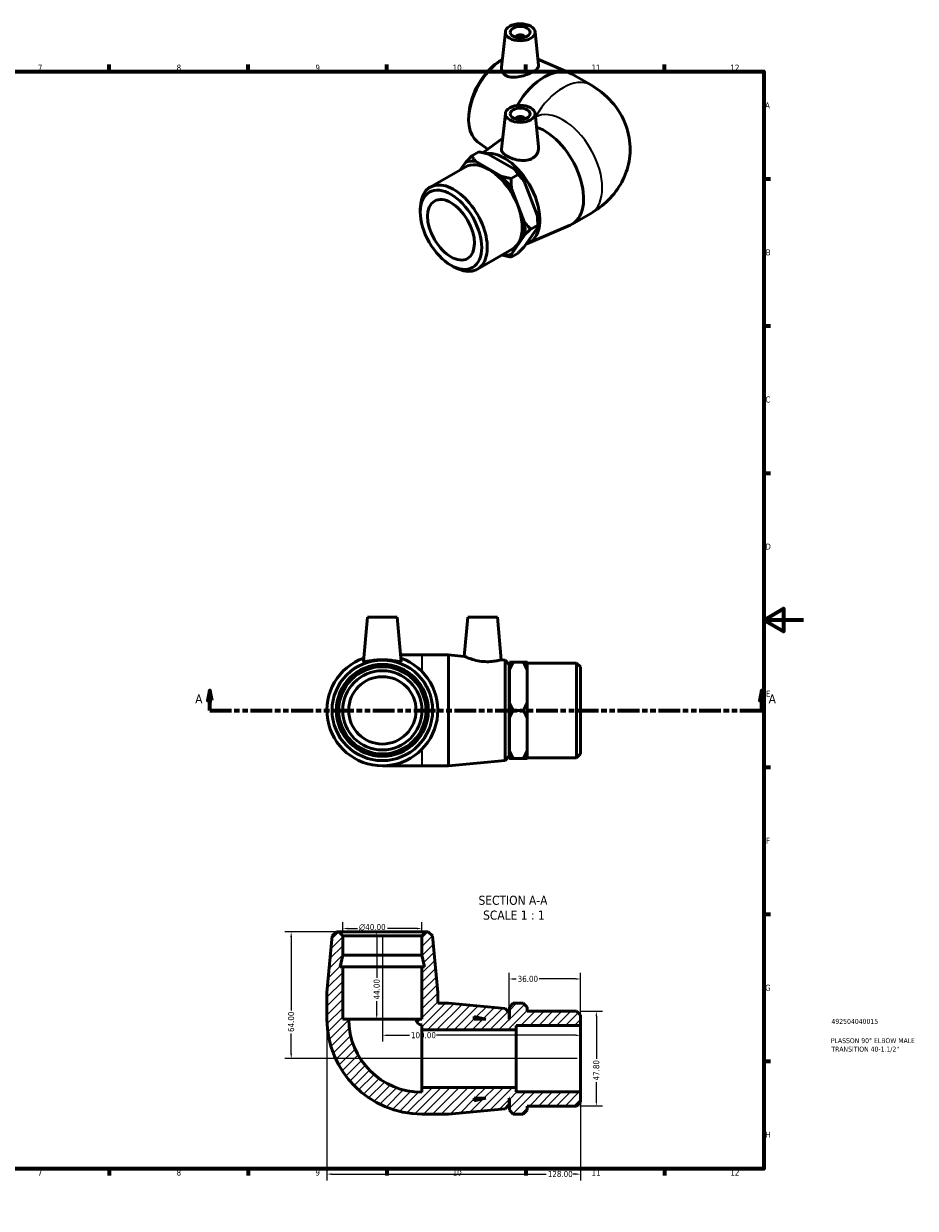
# Model space of a CAD drawing. Header units: millimetres. Extents: x -3 to 897, y -54 to 614.
# Tile 3 of 3: x 447 to 897, y 0 to 598. Entities that reach past the tile are written whole.
import ezdxf

# ---------------------------------------------------------------- set-up
doc = ezdxf.new("R2010")
doc.units = ezdxf.units.MM
doc.linetypes.add('DOUBLE_DASH_CHAIN', pattern=[1.2403, 0.6614, -0.0827, 0.1654, -0.0827, 0.1654, -0.0827])
for name, color, linetype, lineweight in [('Border (ANSI)', 7, 'Continuous', 70), ('Dimension (ANSI)', 7, 'Continuous', 25), ('Hatch (ANSI)', 7, 'Continuous', 18), ('Section Line (ANSI)', 7, 'DOUBLE_DASH_CHAIN', 70), ('Symbol (ANSI)', 7, 'Continuous', 25), ('Title (ISO)', 7, 'Continuous', 50), ('Visible (ANSI)', 7, 'Continuous', 50), ('Visible Narrow (ANSI)', 7, 'Continuous', 35)]:
    doc.layers.add(name, color=color, linetype=linetype, lineweight=lineweight)
doc.styles.add('Label Text (ANSI)', font='tahoma.ttf')
doc.styles.add('Note Text (ANSI)', font='tahoma.ttf')
doc.styles.add('Note Text (ISO)', font='tahoma.ttf')
doc.dimstyles.new('Default - mm (ANSI)', dxfattribs={"dimtxt": 3.048, "dimasz": 2.5, "dimexe": 3.175, "dimexo": 1.6002, "dimgap": 0.8, "dimtad": 0, "dimtoh": 1, "dimrnd": 1e-08, "dimzin": 4, "dimdsep": 46, "dimtxsty": 'Note Text (ANSI)', "dimcen": 0.09, "dimdle": 10, "dimclrd": 256, "dimclre": 256, "dimclrt": 256, "dimadec": 1, "dimazin": 1, "dimtfac": 1, "dimtofl": 0, "dimtmove": 0, "dimatfit": 3, "dimfxl": 1, "dimtolj": 1, "dimtzin": 4, "dimlwd": -1, "dimlwe": -1, "dimarcsym": 0})

# ---------------------------------------------------------------- blocks, each defined once
blk = doc.blocks.new('Borders Default Border')
at = {"layer": 'Border (ANSI)'}
for p, q in [((70.08, 574), (70.08, 577.45)), ((140.17, 574), (140.17, 577.45)), ((210.25, 574), (210.25, 577.45)), ((280.33, 574), (280.33, 577.45)), ((350.42, 574), (350.42, 577.45)), ((490.58, 574), (490.58, 577.45)), ((560.67, 574), (560.67, 577.45)), ((630.75, 574), (630.75, 577.45)), ((700.83, 574), (700.83, 577.45)), ((770.92, 574), (770.92, 577.45)), ((20, 519.75), (16.55, 519.75)), ((821, 519.75), (824.45, 519.75)), ((20, 445.5), (16.55, 445.5)), ((821, 445.5), (824.45, 445.5)), ((20, 371.25), (16.55, 371.25)), ((821, 371.25), (824.45, 371.25)), ((20, 222.75), (16.55, 222.75)), ((821, 222.75), (824.45, 222.75)), ((20, 148.5), (16.55, 148.5)), ((821, 148.5), (824.45, 148.5)), ((20, 74.25), (16.55, 74.25)), ((821, 74.25), (824.45, 74.25)), ((70.08, 20), (70.08, 16.55)), ((140.17, 20), (140.17, 16.55)), ((210.25, 20), (210.25, 16.55)), ((280.33, 20), (280.33, 16.55)), ((350.42, 20), (350.42, 16.55)), ((490.58, 20), (490.58, 16.55)), ((560.67, 20), (560.67, 16.55)), ((630.75, 20), (630.75, 16.55)), ((700.83, 20), (700.83, 16.55)), ((770.92, 20), (770.92, 16.55))]:
    blk.add_line(p, q, dxfattribs=at)
at = {"layer": 'Border (ANSI)', "flags": 128}
for points in [[(420.5, 594), (420.5, 574), (414.73, 584), (426.27, 584), (420.5, 574)], [(20, 20), (20, 574), (821, 574), (821, 20), (20, 20)], [(0, 297), (20, 297), (10, 302.77), (10, 291.23), (20, 297)], [(841, 297), (821, 297), (831, 302.77), (831, 291.23), (821, 297)], [(420.5, 0), (420.5, 20), (414.73, 10), (426.27, 10), (420.5, 20)]]:
    blk.add_lwpolyline(points, dxfattribs=at)
at = {"layer": 'Border (ANSI)', "color": 230, "true_color": 0xff0080, "attachment_point": 7, "style": 'Note Text (ANSI)'}
for s, insert, char_height in [('1', (34.35, 574.4), 3.05), ('2', (104.2, 574.4), 3.05), ('3', (174.26, 574.34), 3.05), ('4', (244.23, 574.4), 3.05), ('5', (314.48, 574.34), 3.05), ('6', (384.49, 574.34), 3.05), ('7', (454.6, 574.4), 3.05), ('8', (524.63, 574.33), 3.05), ('9', (594.7, 574.34), 3.05), ('10', (663.96, 574.34), 3.048), ('11', (734.04, 574.4), 3.048), ('12', (804.13, 574.4), 3.048), ('A', (16.78, 555.35), 3.05), ('A', (821.63, 555.35), 3.05), ('B', (17.15, 481.1), 3.05), ('B', (821.99, 481.1), 3.05), ('C', (16.95, 406.8), 3.05), ('C', (821.8, 406.8), 3.05), ('D', (16.96, 332.6), 3.05), ('D', (821.81, 332.6), 3.05), ('E', (17.21, 258.35), 3.05), ('E', (822.05, 258.35), 3.05), ('F', (17.29, 184.1), 3.05), ('F', (822.14, 184.1), 3.05), ('G', (16.81, 109.79), 3.05), ('G', (821.66, 109.79), 3.05), ('H', (16.97, 35.6), 3.05), ('H', (821.81, 35.6), 3.05), ('1', (34.35, 16.55), 3.05), ('2', (104.2, 16.55), 3.05), ('3', (174.26, 16.49), 3.05), ('4', (244.23, 16.55), 3.05), ('5', (314.48, 16.49), 3.05), ('6', (384.49, 16.49), 3.05), ('7', (454.6, 16.55), 3.05), ('8', (524.63, 16.48), 3.05), ('9', (594.7, 16.49), 3.05), ('10', (663.96, 16.49), 3.048), ('11', (734.04, 16.55), 3.048), ('12', (804.13, 16.55), 3.048)]:
    blk.add_mtext(s, dxfattribs=dict(at, insert=insert, char_height=char_height))
blk = doc.blocks.new('Title Blocks ISO')
at = {"layer": 'Title (ISO)', "color": 232, "true_color": 0xca0064, "style": 'Note Text (ISO)'}
for tag, p in [('PART_NUMBER_001', (34.16, 73.13)), ('DESCRIPTION_001', (33.84, 63.4)), ('DESCRIPTION_002', (34.09, 59.12))]:
    blk.add_attdef(tag, p, '', height=2.5, dxfattribs=at)
blk = doc.blocks.new('2dTransSection0')
at = {"layer": 'Section Line (ANSI)', "linetype": 'Continuous'}
for p, q in [((541.36, 261.43), (540.36, 256.43)), ((541.36, 256.43), (541.36, 261.43)), ((542.36, 256.43), (541.36, 261.43)), ((819.97, 261.43), (818.97, 256.43)), ((819.97, 256.43), (819.97, 261.43)), ((820.97, 256.43), (819.97, 261.43)), ((540.36, 256.43), (542.36, 256.43)), ((541.36, 251.43), (541.36, 256.43)), ((541.36, 251.43), (552.35, 251.43)), ((808.98, 251.43), (819.97, 251.43)), ((818.97, 256.43), (820.97, 256.43)), ((819.97, 251.43), (819.97, 256.43))]:
    blk.add_line(p, q, dxfattribs=at)
at = {"layer": 'Section Line (ANSI)', "linetype": 'DOUBLE_DASH_CHAIN', "ltscale": 16.597679}
blk.add_line((541.36, 251.43), (819.97, 251.43), dxfattribs=at)
at = {"layer": 'Section Line (ANSI)', "linetype": 'Continuous', "flags": 128}
for points in [[(542.36, 256.43), (541.36, 261.43), (540.36, 256.43), (542.36, 256.43)], [(820.97, 256.43), (819.97, 261.43), (818.97, 256.43), (820.97, 256.43)]]:
    blk.add_lwpolyline(points, dxfattribs=at)
at = {"layer": 'Section Line (ANSI)'}
for points in [[(542.36, 256.43), (541.36, 261.43), (540.36, 256.43), (542.36, 256.43)], [(820.97, 256.43), (819.97, 261.43), (818.97, 256.43), (820.97, 256.43)]]:
    blk.add_solid(points, dxfattribs=at)
at = {"layer": 'Section Line (ANSI)', "char_height": 4.57, "attachment_point": 7, "style": 'Label Text (ANSI)'}
for insert in [(534, 254.93), (823.44, 254.93)]:
    blk.add_mtext('A', dxfattribs=dict(at, insert=insert))
blk = doc.blocks.new('*D7')
at = {"layer": 'Defpoints', "color": 0, "transparency": 16777216}
for p in [(608.48, 141.26), (608.48, 137.56), (648.48, 137.56)]:
    blk.add_point(p, dxfattribs=at)
at = {"layer": 'Dimension (ANSI)', "transparency": 16777216}
for p, q in [((608.48, 139.16), (608.48, 144.44)), ((648.48, 139.16), (648.48, 144.44)), ((610.98, 141.26), (615.9, 141.26)), ((645.98, 141.26), (631.05, 141.26))]:
    blk.add_line(p, q, dxfattribs=at)
for points in [[(610.98, 141.68), (610.98, 140.85), (608.48, 141.26)], [(645.98, 141.68), (645.98, 140.85), (648.48, 141.26)]]:
    blk.add_solid(points, dxfattribs=at)
at = {"layer": 'Dimension (ANSI)', "color": 230, "true_color": 0xff0080, "transparency": 16777216, "insert": (616.7, 143.56), "char_height": 3.048, "attachment_point": 1, "style": 'Note Text (ANSI)'}
blk.add_mtext('\\A1;\\fAIGDT|b0|i0;\\H3.0480;\\ln\\fTahoma|b0|i0;\\H3.0480;40.00', dxfattribs=at)
blk = doc.blocks.new('*D8')
at = {"layer": 'Defpoints', "color": 0, "transparency": 16777216}
for p in [(606.48, 139.56), (582.48, 75.56), (728.48, 75.56)]:
    blk.add_point(p, dxfattribs=at)
at = {"layer": 'Dimension (ANSI)', "transparency": 16777216}
for p, q in [((604.88, 139.56), (579.31, 139.56)), ((582.48, 137.06), (582.48, 99.9)), ((582.48, 78.06), (582.48, 88.22)), ((726.88, 75.56), (579.31, 75.56))]:
    blk.add_line(p, q, dxfattribs=at)
for points in [[(582.06, 137.06), (582.9, 137.06), (582.48, 139.56)], [(582.06, 78.06), (582.9, 78.06), (582.48, 75.56)]]:
    blk.add_solid(points, dxfattribs=at)
at = {"layer": 'Dimension (ANSI)', "color": 230, "true_color": 0xff0080, "transparency": 16777216, "insert": (580.89, 89.02), "char_height": 3.048, "attachment_point": 1, "rotation": 90, "style": 'Note Text (ANSI)'}
blk.add_mtext('\\A1;64.00', dxfattribs=at)
blk = doc.blocks.new('*D9')
at = {"layer": 'Defpoints', "color": 0, "transparency": 16777216}
for p in [(600.48, 95.56), (728.48, 58.83), (728.48, 17.26)]:
    blk.add_point(p, dxfattribs=at)
at = {"layer": 'Dimension (ANSI)', "transparency": 16777216}
for p, q in [((600.48, 93.96), (600.48, 14.09)), ((728.48, 57.23), (728.48, 14.09)), ((602.98, 17.26), (711.19, 17.26)), ((725.98, 17.26), (724.87, 17.26))]:
    blk.add_line(p, q, dxfattribs=at)
for points in [[(602.98, 17.68), (602.98, 16.85), (600.48, 17.26)], [(725.98, 17.68), (725.98, 16.85), (728.48, 17.26)]]:
    blk.add_solid(points, dxfattribs=at)
at = {"layer": 'Dimension (ANSI)', "color": 230, "true_color": 0xff0080, "transparency": 16777216, "insert": (711.99, 18.86), "char_height": 3.048, "attachment_point": 1, "style": 'Note Text (ANSI)'}
blk.add_mtext('\\A1;128.00', dxfattribs=at)
blk = doc.blocks.new('*D10')
at = {"layer": 'Defpoints', "color": 0, "transparency": 16777216}
for p in [(726.48, 99.46), (726.48, 51.66), (736.48, 51.66)]:
    blk.add_point(p, dxfattribs=at)
at = {"layer": 'Dimension (ANSI)', "transparency": 16777216}
for p, q in [((728.08, 99.46), (739.66, 99.46)), ((736.48, 96.96), (736.48, 75.54)), ((736.48, 54.16), (736.48, 63.77)), ((728.08, 51.66), (739.66, 51.66))]:
    blk.add_line(p, q, dxfattribs=at)
for points in [[(736.06, 96.96), (736.9, 96.96), (736.48, 99.46)], [(736.06, 54.16), (736.9, 54.16), (736.48, 51.66)]]:
    blk.add_solid(points, dxfattribs=at)
at = {"layer": 'Dimension (ANSI)', "color": 230, "true_color": 0xff0080, "transparency": 16777216, "insert": (734.89, 64.57), "char_height": 3.048, "attachment_point": 1, "rotation": 90, "style": 'Note Text (ANSI)'}
blk.add_mtext('\\A1;47.80', dxfattribs=at)
blk = doc.blocks.new('*D11')
at = {"layer": 'Defpoints', "color": 0, "transparency": 16777216}
for p in [(628.48, 139.56), (625.65, 95.56), (628.48, 95.56)]:
    blk.add_point(p, dxfattribs=at)
at = {"layer": 'Dimension (ANSI)', "transparency": 16777216}
for p, q in [((625.65, 137.06), (625.65, 116.44)), ((625.65, 98.06), (625.65, 104.67))]:
    blk.add_line(p, q, dxfattribs=at)
for points in [[(625.23, 137.06), (626.06, 137.06), (625.65, 139.56)], [(625.23, 98.06), (626.06, 98.06), (625.65, 95.56)]]:
    blk.add_solid(points, dxfattribs=at)
at = {"layer": 'Dimension (ANSI)', "color": 230, "true_color": 0xff0080, "transparency": 16777216, "insert": (624.06, 105.47), "char_height": 3.048, "attachment_point": 1, "rotation": 90, "style": 'Note Text (ANSI)'}
blk.add_mtext('\\A1;44.00', dxfattribs=at)
blk = doc.blocks.new('*D12')
at = {"layer": 'Defpoints', "color": 0, "transparency": 16777216}
for p in [(692.48, 115.79), (692.48, 98.76), (728.48, 92.29)]:
    blk.add_point(p, dxfattribs=at)
at = {"layer": 'Dimension (ANSI)', "transparency": 16777216}
for p, q in [((692.48, 100.36), (692.48, 118.96)), ((694.98, 115.79), (695.96, 115.79)), ((725.98, 115.79), (707.62, 115.79)), ((728.48, 93.89), (728.48, 118.96))]:
    blk.add_line(p, q, dxfattribs=at)
for points in [[(694.98, 116.2), (694.98, 115.37), (692.48, 115.79)], [(725.98, 116.2), (725.98, 115.37), (728.48, 115.79)]]:
    blk.add_solid(points, dxfattribs=at)
at = {"layer": 'Dimension (ANSI)', "color": 230, "true_color": 0xff0080, "transparency": 16777216, "insert": (696.76, 117.38), "char_height": 3.048, "attachment_point": 1, "style": 'Note Text (ANSI)'}
blk.add_mtext('\\A1;36.00', dxfattribs=at)
blk = doc.blocks.new('*D13')
at = {"layer": 'Defpoints', "color": 0, "transparency": 16777216}
for p in [(628.48, 139.56), (628.48, 87.36), (728.48, 75.56)]:
    blk.add_point(p, dxfattribs=at)
at = {"layer": 'Dimension (ANSI)', "transparency": 16777216}
for p, q in [((628.48, 137.96), (628.48, 84.18)), ((630.98, 87.36), (642.14, 87.36)), ((725.98, 87.36), (655.82, 87.36))]:
    blk.add_line(p, q, dxfattribs=at)
for points in [[(630.98, 87.78), (630.98, 86.94), (628.48, 87.36)], [(725.98, 87.78), (725.98, 86.94), (728.48, 87.36)]]:
    blk.add_solid(points, dxfattribs=at)
at = {"layer": 'Dimension (ANSI)', "color": 230, "true_color": 0xff0080, "transparency": 16777216, "insert": (642.94, 88.95), "char_height": 3.048, "attachment_point": 1, "style": 'Note Text (ANSI)'}
blk.add_mtext('\\A1;100.00', dxfattribs=at)

msp = doc.modelspace()

# ---------------------------------------------------------------- hatches: boundary and pattern name
at = {"layer": 'Hatch (ANSI)'}
h = msp.add_hatch(dxfattribs=at)
h.set_pattern_fill('ANSI31', color=256, scale=25.4, style=0)
h.set_pattern_definition([(45, (0, 0), (-2.245064, 2.245064), [])])
edge = h.paths.add_edge_path()
edge.add_line((648.48, 121.957), (648.48, 95.557))
edge.add_line((648.48, 95.557), (645.48, 95.557))
edge.add_ellipse((648.48, 95.557), major_axis=(-3, 0), ratio=1, start_angle=0, end_angle=90)
edge.add_line((648.48, 92.557), (648.48, 90.057))
edge.add_line((648.48, 90.057), (696.08, 90.057))
edge.add_line((696.08, 90.057), (696.08, 92.288))
edge.add_line((696.08, 92.288), (728.48, 92.288))
edge.add_line((728.48, 92.288), (728.48, 97.459))
edge.add_line((728.48, 97.459), (726.48, 99.459))
edge.add_line((726.48, 99.459), (701.58, 99.459))
edge.add_line((701.58, 99.459), (701.58, 101.557))
edge.add_line((701.58, 101.557), (699.58, 103.557))
edge.add_line((699.58, 103.557), (694.58, 103.557))
edge.add_line((694.58, 103.557), (692.58, 101.557))
edge.add_line((692.58, 101.557), (692.58, 95.557))
edge.add_line((692.58, 95.557), (692.48, 95.557))
edge.add_line((692.48, 95.557), (692.48, 98.757))
edge.add_line((692.48, 98.757), (690.489, 100.939))
edge.add_line((690.489, 100.939), (661.814, 103.557))
edge.add_line((661.814, 103.557), (656.48, 103.557))
edge.add_line((656.48, 103.557), (656.48, 108.891))
edge.add_line((656.48, 108.891), (653.862, 137.566))
edge.add_line((653.862, 137.566), (651.68, 139.557))
edge.add_line((651.68, 139.557), (650.48, 139.557))
edge.add_line((650.48, 139.557), (648.48, 137.557))
edge.add_line((648.48, 137.557), (648.48, 127.824))
edge.add_line((648.48, 127.824), (649.727, 121.957))
edge.add_line((649.727, 121.957), (648.48, 121.957))
h.paths.add_polyline_path([(674.88, 96.804), (680.747, 95.557), (674.88, 95.557)], flags=0)
edge = h.paths.add_edge_path()
edge.add_ellipse((648.48, 95.557), major_axis=(-48, 0), ratio=1, start_angle=0, end_angle=90)
edge.add_line((648.48, 47.557), (661.814, 47.557))
edge.add_line((661.814, 47.557), (690.489, 50.175))
edge.add_line((690.489, 50.175), (692.48, 52.357))
edge.add_line((692.48, 52.357), (692.48, 55.557))
edge.add_line((692.48, 55.557), (692.58, 55.557))
edge.add_line((692.58, 55.557), (692.58, 49.557))
edge.add_line((692.58, 49.557), (694.58, 47.557))
edge.add_line((694.58, 47.557), (699.58, 47.557))
edge.add_line((699.58, 47.557), (701.58, 49.557))
edge.add_line((701.58, 49.557), (701.58, 51.656))
edge.add_line((701.58, 51.656), (726.48, 51.656))
edge.add_line((726.48, 51.656), (728.48, 53.656))
edge.add_line((728.48, 53.656), (728.48, 58.826))
edge.add_line((728.48, 58.826), (696.08, 58.826))
edge.add_line((696.08, 58.826), (696.08, 61.057))
edge.add_line((696.08, 61.057), (648.48, 61.057))
edge.add_line((648.48, 61.057), (648.48, 58.557))
edge.add_ellipse((648.48, 95.557), major_axis=(0, -37), ratio=1, start_angle=270, end_angle=360, ccw=False)
edge.add_line((611.48, 95.557), (608.48, 95.557))
edge.add_line((608.48, 95.557), (608.48, 121.957))
edge.add_line((608.48, 121.957), (607.233, 121.957))
edge.add_line((607.233, 121.957), (608.48, 127.824))
edge.add_line((608.48, 127.824), (608.48, 137.557))
edge.add_line((608.48, 137.557), (606.48, 139.557))
edge.add_line((606.48, 139.557), (605.28, 139.557))
edge.add_line((605.28, 139.557), (603.098, 137.566))
edge.add_line((603.098, 137.566), (600.48, 108.891))
edge.add_line((600.48, 108.891), (600.48, 95.557))
h.paths.add_polyline_path([(680.747, 55.557), (674.88, 54.31), (674.88, 55.557)], flags=0)

# ---------------------------------------------------------------- linework, layer by layer
at = {"layer": 'Visible (ANSI)'}
for p, q in [((690.566, 594.072), (688.646, 576.164)), ((705.538, 594.072), (707.366, 577.023)), ((696.052, 591.353), (696.052, 591.167)), ((700.052, 591.353), (700.052, 591.167)), ((686.857, 578.71), (688.104, 579.58)), ((707.028, 580.174), (723.298, 573.086)), ((724.234, 572.615), (733.662, 567.185)), ((672.256, 553.354), (672.129, 551.839)), ((690.566, 552.864), (688.633, 534.838)), ((705.538, 552.864), (707.341, 536.045)), ((696.052, 550.145), (696.052, 549.959)), ((700.052, 550.145), (700.052, 549.959)), ((676.523, 538.551), (681.654, 534.777)), ((679.201, 532.973), (689.224, 540.345)), ((677.192, 533.387), (673.657, 531.351)), ((670.609, 528.206), (667.959, 524.425)), ((688.775, 521.016), (675.509, 528.655)), ((681.873, 532.32), (695.139, 524.681)), ((652.607, 515.585), (670.214, 525.724)), ((693.456, 519.949), (696.991, 521.985)), ((700.308, 497.821), (693.675, 514.924)), ((700.039, 518.589), (706.672, 501.485)), ((647.634, 502.976), (647.634, 504.605)), ((701.802, 487.105), (723.298, 496.468)), ((703.355, 494.424), (706.891, 496.46)), ((706.891, 498.089), (706.891, 496.46)), ((724.234, 496.94), (733.662, 502.369)), ((693.675, 481.816), (700.308, 491.28)), ((706.672, 494.944), (700.039, 485.481)), ((676.463, 474.159), (694.07, 484.299)), ((696.991, 482.336), (693.456, 480.3)), ((663.061, 476.187), (664.47, 475.369)), ((620.98, 298.427), (619.027, 276.102)), ((620.98, 298.427), (635.98, 298.427)), ((635.98, 298.427), (637.934, 276.102)), ((671.58, 298.427), (669.854, 278.693)), ((671.58, 298.427), (686.58, 298.427)), ((686.58, 298.427), (688.455, 276.995)), ((648.48, 279.427), (637.643, 279.427)), ((661.814, 279.427), (648.48, 279.427)), ((661.814, 279.427), (661.814, 223.427)), ((669.854, 278.693), (661.814, 279.427)), ((690.489, 276.809), (688.455, 276.995)), ((690.489, 226.046), (690.489, 276.809)), ((692.48, 274.627), (690.489, 276.809)), ((692.58, 271.676), (692.58, 275.676)), ((694.58, 275.676), (699.58, 275.676)), ((701.58, 275.676), (701.58, 271.676)), ((726.48, 275.329), (701.58, 275.329)), ((726.48, 227.526), (726.48, 275.329)), ((728.48, 273.329), (726.48, 275.329)), ((692.48, 274.627), (692.48, 228.227)), ((692.58, 271.427), (692.48, 271.427)), ((692.58, 255.428), (692.58, 271.676)), ((701.58, 271.676), (701.58, 255.428)), ((728.48, 273.329), (728.48, 229.526)), ((692.58, 247.427), (692.58, 255.428)), ((694.58, 251.427), (699.58, 251.427)), ((701.58, 255.428), (701.58, 247.427)), ((692.58, 231.179), (692.58, 247.427)), ((701.58, 247.427), (701.58, 231.179)), ((692.48, 228.227), (690.489, 226.046)), ((692.58, 231.427), (692.48, 231.427)), ((692.58, 227.179), (692.58, 231.179)), ((701.58, 231.179), (701.58, 227.179)), ((726.48, 227.526), (701.58, 227.526)), ((728.48, 229.526), (726.48, 227.526)), ((628.48, 223.427), (648.48, 223.427)), ((661.814, 223.427), (648.48, 223.427)), ((690.489, 226.046), (661.814, 223.427)), ((694.58, 227.179), (699.58, 227.179)), ((605.28, 139.557), (603.098, 137.566)), ((606.48, 139.557), (605.28, 139.557)), ((608.48, 137.557), (606.48, 139.557)), ((650.48, 139.557), (606.48, 139.557)), ((650.48, 139.557), (648.48, 137.557)), ((651.68, 139.557), (650.48, 139.557)), ((653.862, 137.566), (651.68, 139.557)), ((603.098, 137.566), (600.48, 108.891)), ((608.48, 127.824), (608.48, 137.557)), ((608.48, 137.557), (648.48, 137.557)), ((648.48, 137.557), (648.48, 127.824)), ((656.48, 108.891), (653.862, 137.566)), ((607.233, 121.957), (608.48, 127.824)), ((608.48, 127.824), (648.48, 127.824)), ((648.48, 127.824), (649.727, 121.957)), ((608.48, 121.957), (607.233, 121.957)), ((608.48, 95.557), (608.48, 121.957)), ((608.48, 121.957), (648.48, 121.957)), ((648.48, 121.957), (648.48, 95.557)), ((649.727, 121.957), (648.48, 121.957)), ((600.48, 108.891), (600.48, 95.557)), ((656.48, 103.557), (656.48, 108.891)), ((661.814, 103.557), (656.48, 103.557)), ((690.489, 100.939), (661.814, 103.557)), ((694.58, 103.557), (692.58, 101.557)), ((694.58, 103.557), (699.58, 103.557)), ((701.58, 101.557), (699.58, 103.557)), ((674.88, 96.804), (680.747, 95.557)), ((674.88, 95.557), (674.88, 96.804)), ((692.48, 98.757), (690.489, 100.939)), ((692.48, 95.557), (692.48, 98.757)), ((692.58, 101.557), (692.58, 95.557)), ((701.58, 99.459), (701.58, 101.557)), ((726.48, 99.459), (701.58, 99.459)), ((728.48, 97.459), (726.48, 99.459)), ((728.48, 92.288), (728.48, 97.459)), ((611.48, 95.557), (608.48, 95.557)), ((611.48, 95.557), (645.48, 95.557)), ((648.48, 95.557), (645.48, 95.557)), ((648.48, 92.557), (648.48, 90.057)), ((648.48, 90.057), (696.08, 90.057)), ((648.48, 90.057), (648.48, 61.057)), ((680.747, 95.557), (674.88, 95.557)), ((692.58, 95.557), (692.48, 95.557)), ((696.08, 90.057), (696.08, 92.288)), ((696.08, 92.288), (728.48, 92.288)), ((696.08, 90.057), (696.08, 61.057)), ((728.48, 92.288), (728.48, 58.826)), ((696.08, 61.057), (648.48, 61.057)), ((648.48, 61.057), (648.48, 58.557)), ((696.08, 58.826), (696.08, 61.057)), ((680.747, 55.557), (674.88, 54.31)), ((674.88, 54.31), (674.88, 55.557)), ((674.88, 55.557), (680.747, 55.557)), ((692.48, 52.357), (692.48, 55.557)), ((692.48, 55.557), (692.58, 55.557)), ((692.58, 55.557), (692.58, 49.557)), ((728.48, 58.826), (696.08, 58.826)), ((728.48, 53.656), (728.48, 58.826)), ((661.814, 47.557), (690.489, 50.175)), ((690.489, 50.175), (692.48, 52.357)), ((692.58, 49.557), (694.58, 47.557)), ((699.58, 47.557), (701.58, 49.557)), ((701.58, 49.557), (701.58, 51.656)), ((701.58, 51.656), (726.48, 51.656)), ((726.48, 51.656), (728.48, 53.656)), ((648.48, 47.557), (661.814, 47.557)), ((699.58, 47.557), (694.58, 47.557))]:
    msp.add_line(p, q, dxfattribs=at)
for radius in [25.382, 23.2, 22, 20, 17]:
    msp.add_circle((628.48, 251.427), radius, dxfattribs=at)
for centre, radius, start, end in [((628.48, 251.427), 28, 109.401924, 70.598076), ((648.48, 95.557), 48, 180, 270), ((648.48, 95.557), 37, 180, 270), ((648.48, 95.557), 3, 180, 270)]:
    msp.add_arc(centre, radius, start, end, dxfattribs=at)
for centre, major_axis, ratio in [((698.052, 593.806), (-7.5, 0), 0.5758617), ((698.052, 593.806), (-5, 0), 0.5758617), ((698.052, 552.598), (-7.5, 0), 0.5758617), ((698.052, 552.598), (-5, 0), 0.5758617), ((663.121, 494.058), (-10.93, 18.979), 0.5780931), ((663.121, 494.058), (-8.349, 14.499), 0.5780931)]:
    msp.add_ellipse(centre, major_axis=major_axis, ratio=ratio, dxfattribs=at)
for centre, major_axis, ratio, start_param, end_param in [((698.052, 591.353), (-2, 0), 0.5758617, 2.9729035, 6.4518745), ((689.985, 560.027), (-12.666, -21.995), 0.5780931, 3.9753825, 6.2184535), ((688.577, 560.838), (-11.578, -20.105), 0.5780931, 4.0300604, 5.3947176), ((710.261, 548.35), (13.973, 24.264), 0.5780931, 0, 1.5546574), ((698.052, 550.145), (2, 0), 0.5758617, 6.1144961, 9.5934671), ((710.261, 521.204), (13.973, -24.264), 0.5780931, 6.2184535, 8.8436656), ((689.985, 509.528), (12.666, -21.995), 0.5780931, 6.1572448, 9.1867214), ((682.142, 505.011), (-11.928, 20.713), 0.5780931, 3.1415927, 6.2831853), ((682.142, 505.011), (-12.975, 22.531), 0.5780931, 5.8688477, 6.1777916), ((682.142, 505.011), (12.975, -22.531), 0.5780931, 1.6800575, 1.9890014), ((688.506, 508.676), (-12.975, 22.531), 0.5780931, 4.8216501, 5.130594), ((664.535, 494.872), (11.928, -20.713), 0.5780931, 5.4958534, 10.2121098), ((682.142, 505.011), (12.975, -22.531), 0.5780931, 0.6328599, 0.9418038), ((688.506, 508.676), (-12.975, 22.531), 0.5780931, 3.9289245, 4.0833965), ((682.142, 505.011), (12.975, -22.531), 0.5780931, 5.8786578, 6.1777916)]:
    msp.add_ellipse(centre, major_axis=major_axis, ratio=ratio, start_param=start_param, end_param=end_param, dxfattribs=at)
for points, knots in [([(691.102, 571.832), (690.317, 572.235), (689.647, 572.832), (688.786, 574.259), (688.595, 575.085), (688.628, 575.962), (688.635, 576.063), (688.647, 576.164)], [0, 0, 0, 0, 0.34593881, 0.34593881, 0.69187763, 0.69187763, 0.73642557, 0.73642557, 0.73642557, 0.73642557]), ([(707.365, 577.023), (707.371, 576.974), (707.373, 576.926), (707.371, 576.441), (707.135, 575.954), (706.167, 574.939), (705.432, 574.409), (703.72, 573.422), (702.641, 572.909), (700.301, 572.018), (699.04, 571.643), (696.662, 571.158), (695.381, 571.019), (693.024, 571.137), (691.947, 571.399), (691.102, 571.832)], [3.4825583, 3.4825583, 3.4825583, 3.4825583, 3.5222846, 3.5222846, 3.8855978, 3.8855978, 4.2489109, 4.2489109, 4.612224, 4.612224, 4.9755371, 4.9755371, 5.3474871, 5.3474871, 5.719437, 5.719437, 5.719437, 5.719437]), ([(733.662, 567.185), (737.341, 565.067), (741.003, 562.329), (747.228, 555.293), (749.871, 551.189), (752.877, 542.6), (753.597, 538.468), (753.496, 530.507), (752.788, 526.71), (750.299, 519.58), (748.464, 516.311), (743.886, 510.152), (741.046, 507.482), (736.672, 504.213), (735.171, 503.238), (733.662, 502.369)], [4.712389, 4.712389, 4.712389, 4.712389, 5.0265482, 5.0265482, 5.2989275, 5.2989275, 5.5051451, 5.5051451, 5.6961313, 5.6961313, 5.9022706, 5.9022706, 6.1543005, 6.1543005, 6.2831853, 6.2831853, 6.2831853, 6.2831853]), ([(704.465, 530.315), (703.626, 529.782), (702.574, 529.387), (700.29, 529.005), (699.06, 529.012), (696.764, 529.282), (695.538, 529.564), (693.279, 530.317), (692.245, 530.785), (690.601, 531.731), (689.883, 532.273), (688.91, 533.381), (688.654, 533.952), (688.618, 534.609), (688.622, 534.723), (688.635, 534.838)], [0, 0, 0, 0, 0.3459388, 0.3459388, 0.6918776, 0.6918776, 1.040535, 1.040535, 1.3891924, 1.3891924, 1.7378498, 1.7378498, 2.0865072, 2.0865072, 2.1578475, 2.1578475, 2.1578475, 2.1578475]), ([(707.34, 536.045), (707.362, 535.847), (707.373, 535.65), (707.375, 534.518), (707.133, 533.502), (706.13, 531.685), (705.366, 530.887), (704.465, 530.315)], [4.89819605, 4.89819605, 4.89819605, 4.89819605, 4.97553714, 4.97553714, 5.34748706, 5.34748706, 5.71943698, 5.71943698, 5.71943698, 5.71943698]), ([(637.929, 276.067), (637.891, 275.969), (637.621, 275.957), (636.615, 276.095), (635.88, 276.239), (634.215, 276.528), (633.167, 276.693), (630.881, 276.928), (629.642, 276.995), (627.318, 276.995), (626.079, 276.928), (623.793, 276.693), (622.746, 276.528), (621.081, 276.239), (620.346, 276.095), (619.34, 275.957), (619.069, 275.969), (619.027, 276.077), (619.026, 276.089), (619.027, 276.102)], [0, 0, 0, 0, 0.3459388, 0.3459388, 0.6918776, 0.6918776, 1.040535, 1.040535, 1.3891924, 1.3891924, 1.7378498, 1.7378498, 2.0865072, 2.0865072, 2.432446, 2.432446, 2.7783848, 2.7783848, 2.8162922, 2.8162922, 2.8162922, 2.8162922]), ([(688.455, 276.995), (688.455, 276.995), (688.232, 276.928), (687.322, 276.693), (686.637, 276.528), (685.054, 276.239), (684.049, 276.095), (681.826, 275.957), (680.608, 275.969), (678.225, 276.172), (676.923, 276.389), (674.547, 276.952), (673.471, 277.291), (671.792, 277.883), (671.067, 278.175), (670.097, 278.583), (669.854, 278.693), (669.854, 278.693)], [1.3891924, 1.3891924, 1.3891924, 1.3891924, 1.7378498, 1.7378498, 2.0865072, 2.0865072, 2.432446, 2.432446, 2.7783848, 2.7783848, 3.1503347, 3.1503347, 3.5222846, 3.5222846, 3.8855978, 3.8855978, 4.2489109, 4.2489109, 4.2489109, 4.2489109])]:
    msp.add_open_spline(points, degree=3, knots=knots, dxfattribs=at)
for points, weights in [([(677.192, 533.387), (679.733, 532.899), (681.873, 532.32)], [1, 1.00367876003, 1]), ([(673.657, 531.351), (671.963, 529.655), (670.609, 528.206)], [1, 1.00367876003, 1]), ([(675.509, 528.655), (674.504, 529.888), (673.657, 531.351)], [1, 1.00367876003, 1]), ([(693.456, 519.949), (690.915, 520.437), (688.775, 521.016)], [1, 1.00367876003, 1]), ([(695.139, 524.681), (696.144, 523.448), (696.991, 521.985)], [1, 1.00367876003, 1]), ([(696.991, 521.985), (698.685, 520.289), (700.039, 518.589)], [1, 1.00367876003, 1]), ([(693.675, 514.924), (693.456, 517.278), (693.456, 519.949)], [1, 1.00367876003, 1]), ([(703.355, 494.424), (701.662, 496.12), (700.308, 497.821)], [1, 1.00367876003, 1]), ([(706.672, 501.485), (706.891, 499.131), (706.891, 496.46)], [1, 1.00367876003, 1]), ([(706.891, 496.46), (706.891, 495.74), (706.672, 494.944)], [1, 1.00367876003, 1]), ([(700.308, 491.28), (701.662, 492.728), (703.355, 494.424)], [1, 1.00367876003, 1]), ([(700.039, 485.481), (698.685, 484.032), (696.991, 482.336)], [1, 1.00367876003, 1]), ([(688.914, 481.33), (690.997, 480.772), (693.456, 480.3)], [1.00022926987, 1.00356031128, 1]), ([(693.456, 480.3), (693.456, 481.021), (693.675, 481.816)], [1, 1.00367876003, 1]), ([(692.58, 271.676), (693.383, 273.602), (694.58, 275.676)], [1, 1.00367876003, 1]), ([(694.58, 275.676), (693.383, 275.676), (692.58, 275.676)], [1, 1.00367876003, 1]), ([(699.58, 275.676), (700.778, 273.602), (701.58, 271.676)], [1, 1.00367876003, 1]), ([(701.58, 275.676), (700.778, 275.676), (699.58, 275.676)], [1, 1.00367876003, 1]), ([(694.58, 251.427), (693.383, 253.502), (692.58, 255.428)], [1, 1.00367876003, 1]), ([(692.58, 247.427), (693.383, 249.353), (694.58, 251.427)], [1, 1.00367876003, 1]), ([(701.58, 255.428), (700.778, 253.502), (699.58, 251.427)], [1, 1.00367876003, 1]), ([(699.58, 251.427), (700.778, 249.353), (701.58, 247.427)], [1, 1.00367876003, 1]), ([(694.58, 227.179), (693.383, 229.253), (692.58, 231.179)], [1, 1.00367876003, 1]), ([(701.58, 231.179), (700.778, 229.253), (699.58, 227.179)], [1, 1.00367876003, 1]), ([(692.58, 227.179), (693.383, 227.179), (694.58, 227.179)], [1, 1.00367876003, 1]), ([(699.58, 227.179), (700.778, 227.179), (701.58, 227.179)], [1, 1.00367876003, 1])]:
    msp.add_rational_spline(points, weights, degree=2, dxfattribs=at)
msp.add_open_spline([(637.933, 276.102), (637.935, 276.089), (637.933, 276.077), (637.929, 276.067)], degree=3, dxfattribs=at)
at = {"layer": 'Visible Narrow (ANSI)'}
for p, q in [((648.48, 279.405), (648.48, 271.803)), ((648.48, 231.052), (648.48, 223.45))]:
    msp.add_line(p, q, dxfattribs=at)
for centre, major_axis, start_param, end_param in [((719.689, 542.921), (13.973, 24.264), 0, 1.5662609), ((719.689, 526.633), (-13.973, 24.264), 3.1415927, 6.281038)]:
    msp.add_ellipse(centre, major_axis=major_axis, ratio=0.5780931, start_param=start_param, end_param=end_param, dxfattribs=at)

# ---------------------------------------------------------------- block references
msp.add_blockref('Borders Default Border', (0, 0))
msp.add_blockref('Title Blocks ISO', (821, 20)).add_auto_attribs({'PART_NUMBER_001': '492504040015', 'DESCRIPTION_001': 'PLASSON 90° ELBOW MALE', 'DESCRIPTION_002': 'TRANSITION 40-1.1/2"'})
at = {"layer": 'Section Line (ANSI)'}
msp.add_blockref('2dTransSection0', (0, 0), dxfattribs=at)

# ---------------------------------------------------------------- texts
at = {"layer": 'Symbol (ANSI)', "char_height": 4.572, "attachment_point": 7, "style": 'Label Text (ANSI)'}
for s, insert in [('SECTION A-A', (677.005, 153.164)), ('SCALE 1 : 1', (679.325, 145.651))]:
    msp.add_mtext(s, dxfattribs=dict(at, insert=insert))

# ---------------------------------------------------------------- dimensions: what is measured, and where the dimension line sits
at = {"layer": 'Dimension (ANSI)'}
dim = msp.add_linear_dim(base=(608.48, 141.262), p1=(648.48, 137.557), p2=(608.48, 137.557), angle=180, text='\\fAIGDT|b0|i0;\\H3.0480;\\ln\\fTahoma|b0|i0;\\H3.0480;<>', dimstyle='Default - mm (ANSI)', override={"dimtoh": 0, "dimdec": 2, "dimtp": 0, "dimtm": 0, "dimtdec": 2, "dimatfit": 1}, dxfattribs=at)
dim.commit()
dim.dimension.update_dxf_attribs({"geometry": '*D7', "text_midpoint": (623.476, 141.262), "dimtype": 160})
for base, p1, p2, angle, override, picture, middle in [((582.48, 75.557), (606.48, 139.557), (728.48, 75.557), 90, {"dimtoh": 0, "dimdec": 2, "dimtp": 0, "dimtm": 0, "dimtdec": 2, "dimatfit": 1}, '*D8', (582.48, 94.057)), ((625.647, 95.557), (628.48, 139.557), (628.48, 95.557), 270, {"dimtoh": 0, "dimdec": 2, "dimse1": 1, "dimse2": 1, "dimtp": 0, "dimtm": 0, "dimtdec": 2, "dimatfit": 1}, '*D11', (625.647, 110.557)), ((736.48, 51.656), (726.48, 99.459), (726.48, 51.656), 90, {"dimtoh": 0, "dimdec": 2, "dimtp": 0, "dimtm": 0, "dimtdec": 2, "dimatfit": 1}, '*D10', (736.48, 69.652))]:
    dim = msp.add_linear_dim(base=base, p1=p1, p2=p2, angle=angle, dimstyle='Default - mm (ANSI)', override=override, dxfattribs=at)
    dim.commit()
    dim.dimension.update_dxf_attribs({"geometry": picture, "text_midpoint": middle, "dimtype": 160})
for base, p1, p2, override, picture, middle in [((628.48, 87.36), (728.48, 75.557), (628.48, 139.557), {"dimtoh": 0, "dimdec": 2, "dimse1": 1, "dimtp": 0, "dimtm": 0, "dimtdec": 2, "dimatfit": 1}, '*D13', (648.98, 87.36)), ((692.48, 115.788), (728.48, 92.288), (692.48, 98.757), {"dimtoh": 0, "dimdec": 2, "dimtp": 0, "dimtm": 0, "dimtdec": 2, "dimatfit": 1}, '*D12', (701.79, 115.788)), ((728.48, 17.263), (600.48, 95.557), (728.48, 58.826), {"dimtoh": 0, "dimdec": 2, "dimtp": 0, "dimtm": 0, "dimtdec": 2, "dimatfit": 1}, '*D9', (718.027, 17.263))]:
    dim = msp.add_linear_dim(base=base, p1=p1, p2=p2, dimstyle='Default - mm (ANSI)', override=override, dxfattribs=at)
    dim.commit()
    dim.dimension.update_dxf_attribs({"geometry": picture, "text_midpoint": middle, "dimtype": 160})

doc.saveas('drawing.dxf')
